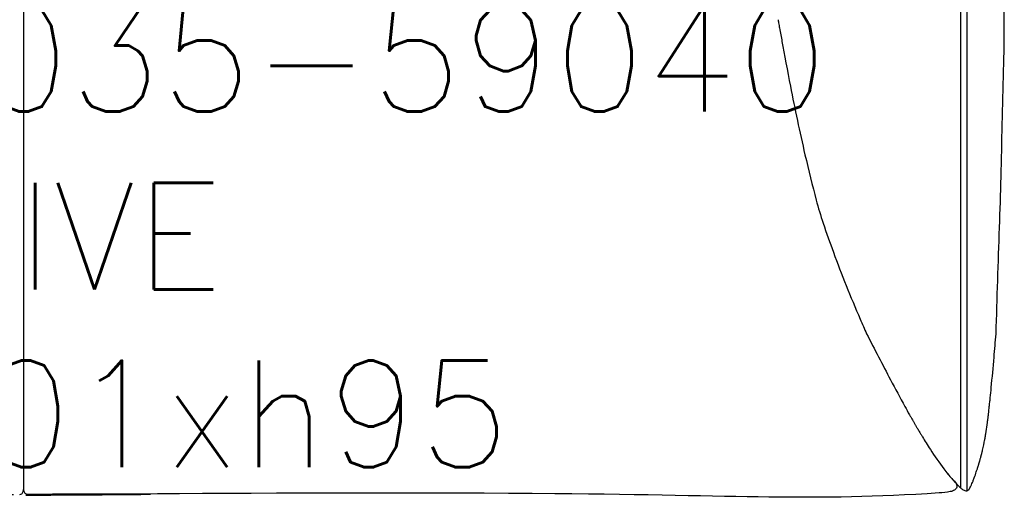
# Model space of a CAD drawing. Extents: x 190269 to 190453, y -196550 to -196448.
# Tile 3 of 4: x 190361 to 190453, y -196550 to -196505. Entities that reach past the tile are written whole.
import ezdxf

# ---------------------------------------------------------------- set-up
doc = ezdxf.new("R2010")
doc.units = 0
doc.header["$LTSCALE"] = 10
doc.layers.add('GIORGETTI', color=29, linetype='CONTINUOUS')
doc.layers.add('TESTI', color=252, linetype='CONTINUOUS')
doc.styles.get("Standard").update_dxf_attribs({"font": 'txt.shx'})

msp = doc.modelspace()

# ---------------------------------------------------------------- linework, layer by layer
at = {"layer": 'GIORGETTI', "ltscale": 10}
for points in [[(190360.938, -196548.342), (190360.938, -196543.282), (190360.938, -196539.407), (190360.938, -196528.819), (190360.938, -196520.445), (190360.938, -196512.383), (190360.938, -196499.51), (190360.938, -196493.738), (190360.938, -196487.455), (190360.938, -196485.163), (190360.938, -196482.947), (190360.938, -196481.947), (190360.938, -196481.742), (190360.913, -196481.677), (190360.867, -196481.636), (190360.8, -196481.622), (190360.777, -196481.622)], [(190274.278, -196547.19), (190273.82, -196547.738), (190273.457, -196548.136), (190273.418, -196548.482), (190273.639, -196548.746), (190274.019, -196548.889), (190275.081, -196549.016), (190311.115, -196549.083), (190355.07, -196549.204), (190349.166, -196549.149), (190359.973, -196549.15)], [(190447.598, -196547.19), (190448.056, -196547.738), (190448.418, -196548.136), (190448.458, -196548.482), (190448.236, -196548.746), (190447.857, -196548.889), (190446.795, -196549.016), (190410.761, -196549.083), (190364.805, -196549.204), (190372.71, -196549.136), (190361.313, -196549.15)], [(190360.562, -196549.15), (190360.748, -196549.11), (190360.894, -196548.87), (190360.938, -196548.342)], [(190361.313, -196549.15), (190361.128, -196549.11), (190360.982, -196548.87), (190360.938, -196548.342)], [(190449.434, -196548.815), (190449.584, -196548.688), (190449.779, -196548.369), (190449.988, -196547.906)]]:
    msp.add_spline(points, degree=3, dxfattribs=at)
at = {"layer": 'GIORGETTI'}
for points, knots in [([(190448.848, -196548.568), (190448.848, -196548.519), (190448.848, -196548.47), (190448.848, -196548.257), (190448.848, -196548.093), (190448.848, -196547.602), (190448.848, -196547.274), (190448.848, -196546.29), (190448.848, -196545.635), (190448.848, -196543.668), (190448.848, -196542.356), (190448.848, -196538.422), (190448.848, -196535.8), (190448.848, -196527.932), (190448.848, -196522.687), (190448.848, -196517.404), (190448.848, -196517.368), (190448.848, -196517.257), (190448.848, -196517.183), (190448.848, -196516.962), (190448.848, -196516.814), (190448.848, -196516.371), (190448.848, -196516.076), (190448.848, -196515.19), (190448.848, -196514.6), (190448.848, -196512.828), (190448.848, -196511.647), (190448.848, -196509.705), (190448.848, -196508.943), (190448.848, -196506.658), (190448.848, -196505.135), (190448.848, -196503.578), (190448.848, -196503.544), (190448.848, -196503.503), (190448.848, -196503.497), (190448.848, -196503.478), (190448.848, -196503.465), (190448.848, -196503.447), (190448.848, -196503.441), (190448.848, -196503.422), (190448.848, -196503.41), (190448.848, -196503.394), (190448.848, -196503.391), (190448.848, -196503.387), (190448.848, -196503.386), (190448.848, -196503.384), (190448.848, -196503.383), (190448.848, -196503.381), (190448.848, -196503.38), (190448.848, -196503.377), (190448.848, -196503.376), (190448.848, -196503.37), (190448.848, -196503.366), (190448.848, -196503.355), (190448.848, -196503.348), (190448.848, -196503.326), (190448.848, -196503.311), (190448.848, -196503.267), (190448.848, -196503.238), (190448.848, -196503.15), (190448.848, -196503.091), (190448.848, -196502.914), (190448.848, -196502.797), (190448.848, -196502.444), (190448.848, -196502.209), (190448.848, -196501.504), (190448.848, -196501.034), (190448.848, -196500.535), (190448.848, -196500.507), (190448.848, -196500.422), (190448.848, -196500.366), (190448.848, -196500.196), (190448.848, -196500.083), (190448.848, -196499.951), (190448.848, -196499.932), (190448.848, -196499.875), (190448.848, -196499.838), (190448.848, -196499.785), (190448.848, -196499.769), (190448.848, -196499.745), (190448.848, -196499.736), (190448.848, -196499.718), (190448.848, -196499.708), (190448.848, -196499.681), (190448.848, -196499.663), (190448.848, -196499.609), (190448.848, -196499.572), (190448.848, -196499.463), (190448.848, -196499.391), (190448.848, -196499.173), (190448.848, -196499.028), (190448.848, -196498.592), (190448.848, -196498.302), (190448.848, -196497.43), (190448.848, -196496.85), (190448.848, -196496.252), (190448.848, -196496.235), (190448.848, -196496.184), (190448.848, -196496.15), (190448.848, -196496.048), (190448.848, -196495.98), (190448.848, -196495.777), (190448.848, -196495.641), (190448.848, -196495.489), (190448.848, -196495.474), (190448.848, -196495.428), (190448.848, -196495.398), (190448.848, -196495.306), (190448.848, -196495.244), (190448.848, -196495.164), (190448.848, -196495.146), (190448.848, -196495.076), (190448.848, -196495.025), (190448.848, -196494.965), (190448.848, -196494.956), (190448.848, -196494.929), (190448.848, -196494.91), (190448.848, -196494.885), (190448.848, -196494.878), (190448.848, -196494.865), (190448.848, -196494.859), (190448.848, -196494.849), (190448.848, -196494.845), (190448.848, -196494.836), (190448.848, -196494.831), (190448.848, -196494.818), (190448.848, -196494.809), (190448.848, -196494.782), (190448.848, -196494.764), (190448.848, -196494.71), (190448.848, -196494.674), (190448.848, -196494.567), (190448.848, -196494.495), (190448.848, -196494.281), (190448.848, -196494.137), (190448.848, -196493.708), (190448.848, -196493.422), (190448.848, -196492.564), (190448.848, -196491.993), (190448.848, -196490.94), (190448.848, -196490.458), (190448.848, -196489.977)], [-450.183132, -450.183132, -450.183132, -450.183132, -448.679052, -448.679052, -443.640239, -443.640239, -433.562614, -433.562614, -413.407363, -413.407363, -373.096862, -373.096862, -292.475859, -292.475859, -131.233853, -131.233853, -130.099335, -130.099335, -127.830299, -127.830299, -123.292226, -123.292226, -114.21608, -114.21608, -96.063788, -96.063788, -59.759205, -59.759205, -36.349436, -36.349436, 10.470103, 10.470103, 11.527243, 11.527243, 11.719942, 11.719942, 12.10534, 12.10534, 12.293088, 12.293088, 12.668584, 12.668584, 12.774258, 12.774258, 12.802416, 12.802416, 12.830652, 12.830652, 12.858888, 12.858888, 12.915359, 12.915359, 13.028302, 13.028302, 13.254187, 13.254187, 13.705957, 13.705957, 14.609499, 14.609499, 16.416581, 16.416581, 20.030746, 20.030746, 27.259076, 27.259076, 41.715736, 41.715736, 42.585906, 42.585906, 44.326246, 44.326246, 47.806926, 47.806926, 48.387011, 48.387011, 49.54718, 49.54718, 50.018293, 50.018293, 50.297535, 50.297535, 50.576777, 50.576777, 51.13526, 51.13526, 52.252228, 52.252228, 54.486163, 54.486163, 58.954034, 58.954034, 67.889776, 67.889776, 85.761259, 85.761259, 86.284503, 86.284503, 87.33099, 87.33099, 89.423966, 89.423966, 93.609917, 93.609917, 94.081583, 94.081583, 95.024915, 95.024915, 96.911578, 96.911578, 97.487303, 97.487303, 99.054981, 99.054981, 99.337662, 99.337662, 99.903022, 99.903022, 100.121673, 100.121673, 100.297826, 100.297826, 100.435756, 100.435756, 100.573687, 100.573687, 100.849549, 100.849549, 101.401271, 101.401271, 102.504717, 102.504717, 104.711608, 104.711608, 109.12539, 109.12539, 117.952954, 117.952954, 135.608083, 135.608083, 150.584598, 150.584598, 150.584598, 150.584598]), ([(190449.448, -196548.804), (190449.448, -196548.759), (190449.448, -196548.713), (190449.448, -196548.667), (190449.448, -196533.572), (190449.448, -196518.478), (190449.448, -196503.383), (190449.448, -196503.383), (190449.448, -196503.383), (190449.448, -196503.383), (190449.448, -196502.82), (190449.448, -196501.605), (190449.448, -196500.063), (190449.448, -196498.105), (190449.448, -196496.474), (190449.448, -196494.519), (190449.448, -196492.565), (190449.448, -196490.944), (190449.448, -196489.977)], [-452.606406, -452.606406, -452.606406, -452.606406, -451.198458, -451.198458, -451.198458, 12.818387, 12.818387, 12.818387, 12.818403, 12.818403, 12.818403, 30.11692, 50.194866, 60.233839, 90.350759, 100.389732, 120.467678, 150.584598, 150.584598, 150.584598, 150.584598]), ([(190452.629, -196519.386), (190452.687, -196516.057), (190452.756, -196512.721), (190452.884, -196508.352), (190452.917, -196507.317), (190452.92, -196503.479)], [0, 0, 0, 0, 10.003772, 10.003772, 13.112813, 13.112813, 13.112813, 13.112813]), ([(190431.701, -196504.634), (190431.701, -196504.634), (190431.701, -196504.634), (190431.701, -196504.635), (190431.701, -196504.635), (190431.701, -196504.635), (190431.702, -196504.635), (190431.702, -196504.637), (190431.702, -196504.637), (190431.703, -196504.641), (190431.703, -196504.644), (190431.705, -196504.653), (190431.706, -196504.659), (190431.711, -196504.688), (190431.715, -196504.712), (190431.73, -196504.798), (190431.741, -196504.86), (190431.781, -196505.088), (190431.809, -196505.251), (190431.917, -196505.86), (190431.988, -196506.259), (190432.285, -196507.903), (190432.567, -196509.417), (190433.28, -196513.014), (190433.732, -196515.141), (190434.22, -196517.305)], [0, 0, 0, 0, 0.000177, 0.000177, 0.000531, 0.000531, 0.001947, 0.001947, 0.004779, 0.004779, 0.016107, 0.016107, 0.038764, 0.038764, 0.128122, 0.128122, 0.366416, 0.366416, 1.001962, 1.001962, 2.775051, 2.775051, 7.730127, 7.730127, 14.983552, 14.983552, 14.983552, 14.983552]), ([(190434.234, -196517.304), (190434.228, -196517.304), (190434.222, -196517.305), (190434.22, -196517.305), (190434.22, -196517.305)], [334.698161, 334.698161, 334.698161, 334.698161, 348.477772, 352.591598, 352.591598, 352.591598, 352.591598]), ([(190434.235, -196517.304), (190434.229, -196517.304), (190434.223, -196517.305), (190434.222, -196517.305), (190434.222, -196517.305)], [334.698161, 334.698161, 334.698161, 334.698161, 348.477772, 352.591598, 352.591598, 352.591598, 352.591598]), ([(190452.142, -196534.086), (190452.252, -196530.759), (190452.362, -196527.436), (190452.525, -196522.541), (190452.577, -196520.964), (190452.629, -196519.386)], [0, 0, 0, 0, 10.001828, 10.001828, 14.747548, 14.747548, 14.747548, 14.747548]), ([(190435.927, -196523.712), (190435.926, -196523.711), (190435.926, -196523.71), (190435.926, -196523.709), (190435.926, -196523.709), (190435.926, -196523.709)], [99.5936278, 99.5936278, 99.5936278, 99.5936278, 100.2414516, 100.2414516, 100.3396458, 100.3396458, 100.3396458, 100.3396458]), ([(190435.927, -196523.712), (190436.233, -196524.628), (190436.551, -196525.533), (190437.648, -196528.509), (190438.496, -196530.611), (190439.597, -196533.172), (190439.796, -196533.629), (190439.998, -196534.086)], [0, 0, 0, 0, 3.029032, 3.029032, 9.926184, 9.926184, 11.425074, 11.425074, 11.425074, 11.425074]), ([(190439.999, -196534.086), (190440.743, -196535.54), (190441.498, -196536.985), (190442.694, -196539.245), (190443.142, -196540.083), (190443.737, -196541.169), (190443.879, -196541.425), (190444.074, -196541.774), (190444.125, -196541.864), (190444.215, -196542.022), (190444.254, -196542.091), (190444.336, -196542.235), (190444.38, -196542.312), (190444.447, -196542.427), (190444.47, -196542.467), (190444.515, -196542.543), (190444.537, -196542.58), (190444.582, -196542.655), (190444.605, -196542.693), (190444.65, -196542.768), (190444.672, -196542.805), (190444.713, -196542.873), (190444.732, -196542.905), (190444.785, -196542.993), (190444.812, -196543.038), (190444.872, -196543.139), (190444.904, -196543.193), (190444.969, -196543.304), (190445.003, -196543.361), (190445.061, -196543.459), (190445.084, -196543.497), (190445.151, -196543.609), (190445.196, -196543.683), (190445.36, -196543.954), (190445.473, -196544.137), (190445.72, -196544.529), (190445.852, -196544.735), (190446.384, -196545.547), (190446.812, -196546.169), (190447.512, -196547.088), (190447.769, -196547.406), (190448.037, -196547.717), (190448.076, -196547.762), (190448.153, -196547.849), (190448.191, -196547.892), (190448.265, -196547.973), (190448.301, -196548.012), (190448.365, -196548.081), (190448.393, -196548.11), (190448.467, -196548.187), (190448.508, -196548.228), (190448.579, -196548.301), (190448.609, -196548.332), (190448.65, -196548.375), (190448.664, -196548.389), (190448.687, -196548.413), (190448.694, -196548.42), (190448.708, -196548.434), (190448.716, -196548.442), (190448.731, -196548.458), (190448.739, -196548.466), (190448.754, -196548.481), (190448.761, -196548.487), (190448.795, -196548.52), (190448.816, -196548.539), (190448.871, -196548.588), (190448.9, -196548.612), (190448.976, -196548.669), (190449.018, -196548.696), (190449.116, -196548.747), (190449.169, -196548.769), (190449.284, -196548.803), (190449.339, -196548.817), (190449.434, -196548.815)], [0, 0, 0, 0, 5.248746, 5.248746, 8.425579, 8.425579, 9.392754, 9.392754, 9.728285, 9.728285, 9.980305, 9.980305, 10.239696, 10.239696, 10.380362, 10.380362, 10.512348, 10.512348, 10.64459, 10.64459, 10.777154, 10.777154, 10.909421, 10.909421, 11.174204, 11.174204, 11.43745, 11.43745, 11.662285, 11.662285, 11.794486, 11.794486, 12.057253, 12.057253, 12.774781, 12.774781, 13.581756, 13.581756, 16.005557, 16.005557, 17.344589, 17.344589, 17.552664, 17.552664, 17.736837, 17.736837, 17.895013, 17.895013, 18.028982, 18.028982, 18.296051, 18.296051, 18.561439, 18.561439, 18.66181, 18.66181, 18.694865, 18.694865, 18.728241, 18.728241, 18.761673, 18.761673, 18.794778, 18.794778, 18.930105, 18.930105, 19.194139, 19.194139, 19.648888, 19.648888, 20.089941, 20.089941, 20.537733, 20.537733, 20.537733, 20.537733]), ([(190449.988, -196547.906), (190449.989, -196547.904), (190449.99, -196547.901), (190450.011, -196547.842), (190450.058, -196547.713), (190450.175, -196547.386), (190450.235, -196547.215), (190450.313, -196546.985), (190450.334, -196546.924), (190450.36, -196546.848), (190450.367, -196546.825), (190450.399, -196546.73), (190450.403, -196546.719), (190450.411, -196546.694), (190450.413, -196546.688), (190450.417, -196546.675), (190450.419, -196546.669), (190450.425, -196546.651), (190450.429, -196546.638), (190450.437, -196546.614), (190450.441, -196546.602), (190450.449, -196546.577), (190450.454, -196546.562), (190450.464, -196546.528), (190450.471, -196546.508), (190450.487, -196546.454), (190450.497, -196546.421), (190450.512, -196546.372), (190450.517, -196546.355), (190450.526, -196546.325), (190450.53, -196546.312), (190450.538, -196546.285), (190450.542, -196546.272), (190450.548, -196546.25), (190450.551, -196546.241), (190450.557, -196546.219), (190450.561, -196546.206), (190450.567, -196546.183), (190450.57, -196546.173), (190450.575, -196546.154), (190450.578, -196546.145), (190450.583, -196546.126), (190450.586, -196546.117), (190450.592, -196546.096), (190450.594, -196546.087), (190450.6, -196546.066), (190450.602, -196546.059), (190450.608, -196546.036), (190450.614, -196546.016), (190450.634, -196545.946), (190450.654, -196545.874), (190450.696, -196545.721), (190450.717, -196545.642), (190450.732, -196545.589), (190450.734, -196545.581), (190450.741, -196545.556), (190450.744, -196545.546), (190450.751, -196545.521), (190450.755, -196545.504), (190450.764, -196545.473), (190450.767, -196545.461), (190450.775, -196545.431), (190450.78, -196545.412), (190450.789, -196545.377), (190450.794, -196545.359), (190450.801, -196545.332), (190450.804, -196545.321), (190450.809, -196545.302), (190450.811, -196545.293), (190450.817, -196545.269), (190450.821, -196545.255), (190450.831, -196545.215), (190450.838, -196545.189), (190450.859, -196545.104), (190450.873, -196545.048), (190450.925, -196544.83), (190450.956, -196544.688), (190451.004, -196544.456), (190451.016, -196544.397), (190451.04, -196544.273), (190451.052, -196544.208), (190451.072, -196544.103), (190451.078, -196544.067), (190451.093, -196543.984), (190451.102, -196543.937), (190451.135, -196543.748), (190451.159, -196543.611), (190451.226, -196543.193), (190451.27, -196542.902), (190451.323, -196542.52), (190451.337, -196542.412), (190451.361, -196542.226), (190451.37, -196542.152), (190451.395, -196541.959), (190451.409, -196541.839), (190451.438, -196541.601), (190451.451, -196541.486), (190451.47, -196541.317), (190451.476, -196541.265), (190451.49, -196541.144), (190451.498, -196541.073), (190451.512, -196540.94), (190451.519, -196540.876), (190451.533, -196540.747), (190451.54, -196540.686), (190451.555, -196540.552), (190451.563, -196540.479), (190451.582, -196540.301), (190451.593, -196540.195), (190451.637, -196539.772), (190451.668, -196539.456), (190451.788, -196538.189), (190451.875, -196537.249), (190452.022, -196535.572), (190452.084, -196534.832), (190452.142, -196534.086)], [0.997435, 0.997435, 0.997435, 0.997435, 1.193538, 1.193538, 3.281203, 3.281203, 6.878133, 6.878133, 7.972629, 7.972629, 8.794612, 8.794612, 8.910994, 8.910994, 8.943508, 8.943508, 8.970716, 8.970716, 9.012919, 9.012919, 9.04977, 9.04977, 9.094138, 9.094138, 9.160437, 9.160437, 9.277963, 9.277963, 9.341648, 9.341648, 9.38957, 9.38957, 9.431984, 9.431984, 9.45928, 9.45928, 9.500701, 9.500701, 9.536904, 9.536904, 9.578738, 9.578738, 9.637259, 9.637259, 9.730576, 9.730576, 9.897905, 9.897905, 10.309517, 10.309517, 10.928722, 10.928722, 11.864161, 11.864161, 12.084151, 12.084151, 12.183806, 12.183806, 12.282382, 12.282382, 12.330688, 12.330688, 12.391474, 12.391474, 12.444208, 12.444208, 12.476716, 12.476716, 12.509078, 12.509078, 12.562964, 12.562964, 12.676255, 12.676255, 12.960504, 12.960504, 13.811941, 13.811941, 14.072714, 14.072714, 14.305923, 14.305923, 14.414466, 14.414466, 14.560912, 14.560912, 15.000954, 15.000954, 15.883956, 15.883956, 16.23725, 16.23725, 16.459487, 16.459487, 16.820542, 16.820542, 17.181916, 17.181916, 17.335284, 17.335284, 17.551617, 17.551617, 17.769765, 17.769765, 17.951817, 17.951817, 18.17398, 18.17398, 18.503054, 18.503054, 19.49032, 19.49032, 22.452248, 22.452248, 24.707246, 24.707246, 24.707246, 24.707246]), ([(190449.448, -196548.667), (190449.448, -196548.666), (190449.448, -196548.666), (190449.448, -196548.664), (190449.448, -196548.663), (190449.448, -196548.661), (190449.448, -196548.658), (190449.448, -196548.654), (190449.448, -196548.65), (190449.448, -196548.648), (190449.448, -196548.645), (190449.448, -196548.64), (190449.448, -196548.631), (190449.448, -196548.625), (190449.448, -196548.622), (190449.448, -196548.622), (190449.448, -196548.622), (190449.448, -196548.619), (190449.448, -196548.615), (190449.448, -196548.612), (190449.448, -196548.608), (190449.448, -196548.603), (190449.448, -196548.594), (190449.448, -196548.584), (190449.448, -196548.574), (190449.448, -196548.563), (190449.448, -196548.551), (190449.448, -196548.539), (190449.448, -196548.527), (190449.448, -196548.515), (190449.448, -196548.506), (190449.448, -196548.502), (190449.448, -196548.496), (190449.448, -196548.487), (190449.448, -196548.472), (190449.448, -196548.457), (190449.448, -196548.441), (190449.448, -196548.424), (190449.448, -196548.407), (190449.448, -196548.388), (190449.448, -196548.369), (190449.448, -196548.349), (190449.448, -196548.335), (190449.448, -196548.328)], [-233.135239, -233.135239, -233.135239, -233.135239, -232.69072, -232.69072, -232.323737, -231.561686, -231.561686, -230.827719, -229.331702, -229.303618, -229.303618, -227.835684, -226.339667, -224.84365, -224.787482, -224.787482, -224.638486, -224.638486, -223.347632, -222.897367, -222.897367, -221.851615, -220.355597, -218.85958, -217.363563, -215.867545, -214.371528, -212.875511, -211.379493, -209.883476, -208.561276, -208.561276, -208.387458, -206.891441, -205.395424, -203.899406, -202.403389, -200.907372, -199.411354, -197.915337, -196.419319, -194.923302, -193.427338, -193.427338, -193.427338, -193.427338])]:
    msp.add_open_spline(points, degree=3, knots=knots, dxfattribs=at)
for points in [[(190434.221, -196517.305), (190434.565, -196518.752), (190434.927, -196520.202), (190435.263, -196521.549)], [(190452.629, -196519.386), (190452.629, -196519.386), (190452.629, -196519.386), (190452.629, -196519.386)], [(190435.264, -196521.55), (190435.475, -196522.278), (190435.697, -196522.994), (190435.926, -196523.709)]]:
    msp.add_open_spline(points, degree=3, dxfattribs=at)

# ---------------------------------------------------------------- texts
at = {"layer": 'TESTI', "ltscale": 30, "insert": (190360.938, -196524.929), "char_height": 10, "width": 118.98041, "attachment_point": 5}
msp.add_mtext('59000-59035-59040\\PDRIVE\\P185x101xh95', dxfattribs=at)

doc.saveas('drawing.dxf')
